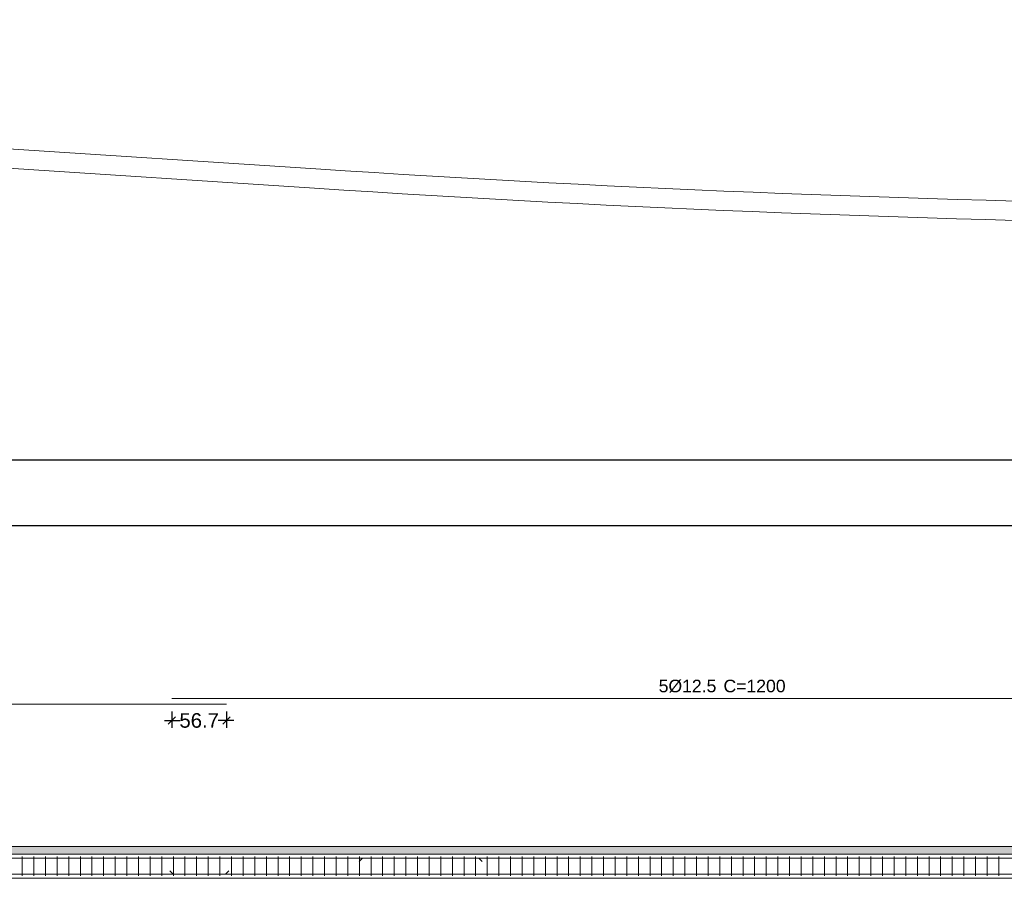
# Model space of a CAD drawing. Header units: millimetres. Extents: x 83 to 471, y -739 to 93.
# Tile 27 of 179: x 115 to 129, y -625 to -613. Entities that reach past the tile are written whole.
import ezdxf

# ---------------------------------------------------------------- set-up
doc = ezdxf.new("R2010")
doc.units = ezdxf.units.MM
for name, color, linetype, lineweight in [('A-FLOR', 7, 'Continuous', 9), ('ARM_LONGITUDINAL_Ø12_5', 7, 'Continuous', 9), ('ARM_TRANSVERSAL_Ø6_3', 7, 'Continuous', 9), ('ELE_CONT_MUROS_SOBRE_VAO', 7, 'Continuous', 0), ('ELE_CONT_VIG_CONCRETO', 7, 'Continuous', 9), ('ELE_COT_COT_ARM', 7, 'Continuous', 9), ('L1', 7, 'Continuous', 9), ('POR_ARM_LONG_ARM_TEXTOS', 7, 'Continuous', 9), ('POR_ARM_LONG_TXT_COMP', 7, 'Continuous', 9)]:
    doc.layers.add(name, color=color, linetype=linetype, lineweight=lineweight)
doc.styles.add('Arial', font='arial.ttf')
doc.dimstyles.new('cype_oblique', dxfattribs={"dimtxt": 0.2, "dimasz": 0.1, "dimexe": 0.1, "dimexo": 0.1, "dimgap": 0, "dimtad": 0, "dimdec": 0, "dimlfac": 30, "dimzin": 0, "dimdsep": 46, "dimtxsty": 'Arial', "dimblk1": 'OBLIQUE', "dimblk2": 'OBLIQUE', "dimsah": 1, "dimcen": 0.09, "dimdle": 0.1, "dimadec": 0, "dimazin": 0, "dimtfac": 1, "dimtdec": 0, "dimtofl": 0, "dimtmove": 2, "dimatfit": 3, "dimfxl": 1, "dimtolj": 1, "dimtzin": 0, "dimarcsym": 0})

# ---------------------------------------------------------------- blocks, each defined once
blk = doc.blocks.new('_OBLIQUE')
at = {"color": 0, "linetype": 'ByBlock', "lineweight": -2}
blk.add_line((-0.5, -0.5), (0.5, 0.5), dxfattribs=at)
blk = doc.blocks.new('*D5222')
at = {"layer": 'Defpoints', "color": 0}
for p in [(0, 4.419), (0, 4.419), (84.947, 4.419)]:
    blk.add_point(p, dxfattribs=at)
at = {"layer": 'L1', "color": 0, "lineweight": -2}
for p, q in [((-0.1, 4.419), (42.155, 4.419)), ((0, 4.419), (0, 4.419)), ((85.047, 4.419), (42.792, 4.419)), ((84.947, 4.419), (84.947, 4.419))]:
    blk.add_line(p, q, dxfattribs=at)
at = {"layer": 'L1', "color": 0, "linetype": 'ByBlock', "lineweight": -2, "xscale": 0.1, "yscale": 0.1, "zscale": 0.1, "rotation": 180}
blk.add_blockref('_OBLIQUE', (0, 4.419), dxfattribs=at)
at = {"layer": 'L1', "color": 0, "linetype": 'ByBlock', "lineweight": -2, "xscale": 0.1, "yscale": 0.1, "zscale": 0.1}
blk.add_blockref('_OBLIQUE', (84.947, 4.419), dxfattribs=at)
at = {"layer": 'L1', "color": 0, "insert": (42.473, 4.419), "char_height": 0.2, "attachment_point": 5, "style": 'Arial'}
blk.add_mtext('\\A1;63.71', dxfattribs=at)
blk = doc.blocks.new('*D5228')
at = {"layer": 'Defpoints', "color": 0}
for p in [(14.77, 1.958), (15.526, 1.958), (15.526, 1.732)]:
    blk.add_point(p, dxfattribs=at)
at = {"layer": 'ELE_COT_COT_ARM', "color": 0, "lineweight": -2}
for p, q in [((14.77, 1.858), (14.77, 1.632)), ((15.526, 1.858), (15.526, 1.632)), ((14.67, 1.732), (14.888, 1.732)), ((15.626, 1.732), (15.408, 1.732))]:
    blk.add_line(p, q, dxfattribs=at)
at = {"layer": 'ELE_COT_COT_ARM', "color": 0, "linetype": 'ByBlock', "lineweight": -2, "xscale": 0.1, "yscale": 0.1, "zscale": 0.1, "rotation": 180}
blk.add_blockref('_OBLIQUE', (14.77, 1.732), dxfattribs=at)
at = {"layer": 'ELE_COT_COT_ARM', "color": 0, "linetype": 'ByBlock', "lineweight": -2, "xscale": 0.1, "yscale": 0.1, "zscale": 0.1}
blk.add_blockref('_OBLIQUE', (15.526, 1.732), dxfattribs=at)
at = {"layer": 'ELE_COT_COT_ARM', "color": 0, "insert": (15.148, 1.732), "char_height": 0.2, "attachment_point": 5, "style": 'Arial'}
blk.add_mtext('\\A1;56.7', dxfattribs=at)
blk = doc.blocks.new('G$C42583CF2')
at = {"layer": 'ELE_CONT_MUROS_SOBRE_VAO', "true_color": 0xdad7d3}
blk.add_hatch(color=254, dxfattribs=at).paths.add_polyline_path([(0, -0.107), (84.947, -0.107), (84.947, 0), (0, 0)])
at = {"layer": 'ARM_LONGITUDINAL_Ø12_5'}
for p, q in [((17.397, -0.161), (17.35, -0.208)), ((18.997, -0.161), (19.044, -0.208)), ((14.79, -0.385), (14.743, -0.338)), ((15.51, -0.385), (15.557, -0.338))]:
    blk.add_line(p, q, dxfattribs=at)
for points in [[(14.77, 2.034), (30.77, 2.034)], [(0.25, 1.734), (0.083, 1.734), (0.064, 1.738), (0.048, 1.748), (0.037, 1.765), (0.033, 1.784), (0.033, 1.908), (0.037, 1.927), (0.048, 1.943), (0.064, 1.954), (0.083, 1.958), (15.526, 1.958)], [(84.697, -0.385), (84.863, -0.385), (84.882, -0.382), (84.899, -0.371), (84.91, -0.354), (84.913, -0.335), (84.913, -0.211), (84.91, -0.192), (84.899, -0.176), (84.882, -0.165), (84.863, -0.161), (0.083, -0.161), (0.064, -0.165), (0.048, -0.176), (0.037, -0.192), (0.033, -0.211), (0.033, -0.335), (0.037, -0.354), (0.048, -0.371), (0.064, -0.382), (0.083, -0.385), (0.25, -0.385)], [(0.25, -0.161), (0.083, -0.161), (0.064, -0.165), (0.048, -0.176), (0.037, -0.192), (0.033, -0.211), (0.033, -0.335), (0.037, -0.354), (0.048, -0.371), (0.064, -0.382), (0.083, -0.385), (84.863, -0.385), (84.882, -0.382), (84.899, -0.371), (84.91, -0.354), (84.913, -0.335), (84.913, -0.211), (84.91, -0.192), (84.899, -0.176), (84.882, -0.165), (84.863, -0.161), (84.697, -0.161)]]:
    blk.add_lwpolyline(points, dxfattribs=at)
at = {"layer": 'ARM_TRANSVERSAL_Ø6_3'}
for p, q in [((12.713, -0.14), (12.713, -0.407)), ((12.873, -0.14), (12.873, -0.407)), ((13.033, -0.14), (13.033, -0.407)), ((13.193, -0.14), (13.193, -0.407)), ((13.353, -0.14), (13.353, -0.407)), ((13.513, -0.14), (13.513, -0.407)), ((13.673, -0.14), (13.673, -0.407)), ((13.833, -0.14), (13.833, -0.407)), ((13.993, -0.14), (13.993, -0.407)), ((14.153, -0.14), (14.153, -0.407)), ((14.313, -0.14), (14.313, -0.407)), ((14.473, -0.14), (14.473, -0.407)), ((14.633, -0.14), (14.633, -0.407)), ((14.793, -0.14), (14.793, -0.407)), ((14.953, -0.14), (14.953, -0.407)), ((15.113, -0.14), (15.113, -0.407)), ((15.273, -0.14), (15.273, -0.407)), ((15.433, -0.14), (15.433, -0.407)), ((15.593, -0.14), (15.593, -0.407)), ((15.753, -0.14), (15.753, -0.407)), ((15.913, -0.14), (15.913, -0.407)), ((16.073, -0.14), (16.073, -0.407)), ((16.233, -0.14), (16.233, -0.407)), ((16.393, -0.14), (16.393, -0.407)), ((16.553, -0.14), (16.553, -0.407)), ((16.713, -0.14), (16.713, -0.407)), ((16.873, -0.14), (16.873, -0.407)), ((17.033, -0.14), (17.033, -0.407)), ((17.193, -0.14), (17.193, -0.407)), ((17.353, -0.14), (17.353, -0.407)), ((17.513, -0.14), (17.513, -0.407)), ((17.673, -0.14), (17.673, -0.407)), ((17.833, -0.14), (17.833, -0.407)), ((17.993, -0.14), (17.993, -0.407)), ((18.153, -0.14), (18.153, -0.407)), ((18.313, -0.14), (18.313, -0.407)), ((18.473, -0.14), (18.473, -0.407)), ((18.633, -0.14), (18.633, -0.407)), ((18.793, -0.14), (18.793, -0.407)), ((18.953, -0.14), (18.953, -0.407)), ((19.113, -0.14), (19.113, -0.407)), ((19.273, -0.14), (19.273, -0.407)), ((19.433, -0.14), (19.433, -0.407)), ((19.593, -0.14), (19.593, -0.407)), ((19.753, -0.14), (19.753, -0.407)), ((19.913, -0.14), (19.913, -0.407)), ((20.073, -0.14), (20.073, -0.407)), ((20.233, -0.14), (20.233, -0.407)), ((20.393, -0.14), (20.393, -0.407)), ((20.553, -0.14), (20.553, -0.407)), ((20.713, -0.14), (20.713, -0.407)), ((20.873, -0.14), (20.873, -0.407)), ((21.033, -0.14), (21.033, -0.407)), ((21.193, -0.14), (21.193, -0.407)), ((21.353, -0.14), (21.353, -0.407)), ((21.513, -0.14), (21.513, -0.407)), ((21.673, -0.14), (21.673, -0.407)), ((21.833, -0.14), (21.833, -0.407)), ((21.993, -0.14), (21.993, -0.407)), ((22.153, -0.14), (22.153, -0.407)), ((22.313, -0.14), (22.313, -0.407)), ((22.473, -0.14), (22.473, -0.407)), ((22.633, -0.14), (22.633, -0.407)), ((22.793, -0.14), (22.793, -0.407)), ((22.953, -0.14), (22.953, -0.407)), ((23.113, -0.14), (23.113, -0.407)), ((23.273, -0.14), (23.273, -0.407)), ((23.433, -0.14), (23.433, -0.407)), ((23.593, -0.14), (23.593, -0.407)), ((23.753, -0.14), (23.753, -0.407)), ((23.913, -0.14), (23.913, -0.407)), ((24.073, -0.14), (24.073, -0.407)), ((24.233, -0.14), (24.233, -0.407)), ((24.393, -0.14), (24.393, -0.407)), ((24.553, -0.14), (24.553, -0.407)), ((24.713, -0.14), (24.713, -0.407)), ((24.873, -0.14), (24.873, -0.407)), ((25.033, -0.14), (25.033, -0.407)), ((25.193, -0.14), (25.193, -0.407)), ((25.353, -0.14), (25.353, -0.407)), ((25.513, -0.14), (25.513, -0.407)), ((25.673, -0.14), (25.673, -0.407)), ((25.833, -0.14), (25.833, -0.407)), ((25.993, -0.14), (25.993, -0.407)), ((26.153, -0.14), (26.153, -0.407))]:
    blk.add_line(p, q, dxfattribs=at)
at = {"layer": 'ELE_CONT_MUROS_SOBRE_VAO', "color": 254, "true_color": 0xdad7d3}
blk.add_lwpolyline([(0, -0.107), (84.947, -0.107), (84.947, 0), (0, 0)], close=True, dxfattribs=at)
at = {"layer": 'ELE_CONT_MUROS_SOBRE_VAO'}
blk.add_lwpolyline([(0, -0.107), (84.947, -0.107), (84.947, 0), (0, 0)], dxfattribs=at)
at = {"layer": 'ELE_CONT_VIG_CONCRETO'}
for p, q in [((0, -0.107), (84.947, -0.107)), ((0, -0.44), (84.947, -0.44))]:
    blk.add_line(p, q, dxfattribs=at)
at = {"layer": 'POR_ARM_LONG_ARM_TEXTOS', "style": 'Arial'}
blk.add_text('5%%c12.5', height=0.1733, dxfattribs=at).set_placement((21.472, 2.121))
at = {"layer": 'POR_ARM_LONG_TXT_COMP', "style": 'Arial'}
blk.add_text(' C=1200', height=0.1733, dxfattribs=at).set_placement((22.297, 2.121))
at = {"layer": 'ELE_COT_COT_ARM'}
dim = blk.add_aligned_dim(p1=(14.77, 1.958), p2=(15.526, 1.958), distance=-0.226, text='56.7', dimstyle='cype_oblique', dxfattribs=at)
dim.commit()
dim.dimension.update_dxf_attribs({"geometry": '*D5228', "text_midpoint": (15.148, 1.732)})
at = {"layer": 'L1'}
dim = blk.add_aligned_dim(p1=(84.947, 4.419), p2=(0, 4.419), distance=0, text='63.71', dimstyle='cype_oblique', override={"dimexe": 0, "dimexo": 0}, dxfattribs=at)
dim.commit()
dim.dimension.update_dxf_attribs({"geometry": '*D5222', "text_midpoint": (42.473, 4.419)})

msp = doc.modelspace()

# ---------------------------------------------------------------- linework, layer by layer
msp.add_line((96.62457, -619.07275), (194.51797, -619.07275))
at = {"layer": 'A-FLOR'}
for p, q in [((119.14736, -615.06578), (96.62457, -613.58464)), ((96.62457, -613.8519), (119.12987, -615.33188)), ((119.14736, -615.06578), (119.14736, -615.06578))]:
    msp.add_line(p, q, dxfattribs=at)
for radius in [242.94548, 243.21216]:
    msp.add_arc((135.08941, -372.64392), radius, 266.2375558, 278.3547637, dxfattribs=at)

# ---------------------------------------------------------------- block references
msp.add_blockref('G$C42583CF2', (102.39289, -624.39183))

doc.saveas('drawing.dxf')
